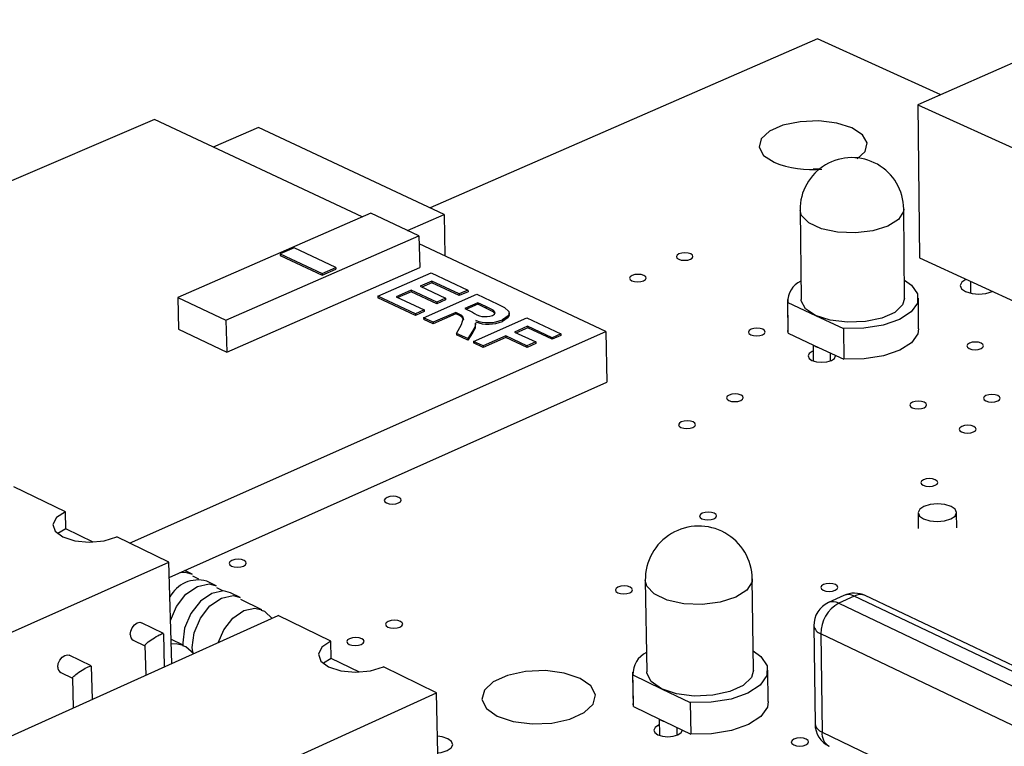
# Model space of a CAD drawing. Extents: x 0 to 211, y 0 to 143.
# Tile 5 of 12: x 110 to 133, y 127 to 143. Entities that reach past the tile are written whole.
import ezdxf

# ---------------------------------------------------------------- set-up
doc = ezdxf.new("R2010")
doc.units = 0
doc.layers.get('0').update_dxf_attribs({"linetype": 'CONTINUOUS'})

msp = doc.modelspace()

# ---------------------------------------------------------------- linework, layer by layer
at = {"color": 7, "linetype": 'CONTINUOUS'}
for p, q in [((135.211, 143.389), (130.808, 141.448)), ((128.517, 142.955), (119.678, 139.097)), ((131.332, 141.679), (128.517, 142.955)), ((130.808, 141.448), (133.547, 140.205)), ((130.808, 141.448), (130.841, 137.955)), ((113.388, 141.112), (95.697, 133.531)), ((118.125, 138.889), (113.388, 141.112)), ((115.762, 140.928), (114.728, 140.483)), ((119.995, 138.949), (115.762, 140.928)), ((118.321, 138.974), (113.916, 137.055)), ((119.421, 138.459), (118.321, 138.974)), ((119.156, 138.583), (119.995, 138.949)), ((119.995, 138.949), (120.015, 138.002)), ((128.117, 139.046), (128.143, 137.008)), ((130.502, 137.032), (130.482, 139.07)), ((115.016, 136.532), (119.421, 138.459)), ((119.421, 138.459), (119.438, 137.738)), ((116.571, 138.186), (116.256, 138.049)), ((117.524, 137.737), (116.571, 138.186)), ((123.687, 136.279), (119.425, 138.279)), ((116.256, 138.049), (117.209, 137.599)), ((116.256, 138.049), (116.257, 138.013)), ((116.257, 138.013), (117.21, 137.563)), ((115.036, 135.807), (119.438, 137.738)), ((117.209, 137.599), (117.524, 137.737)), ((117.524, 137.737), (117.525, 137.701)), ((130.841, 137.955), (133.57, 136.699)), ((117.209, 137.599), (117.21, 137.563)), ((117.21, 137.563), (117.525, 137.701)), ((118.48, 137.084), (119.696, 137.618)), ((119.696, 137.618), (120.54, 137.221)), ((119.712, 137.426), (119.447, 137.31)), ((119.447, 137.31), (120.029, 137.036)), ((119.713, 137.39), (119.487, 137.291)), ((120.338, 137.132), (119.712, 137.426)), ((119.712, 137.426), (119.713, 137.39)), ((120.339, 137.096), (119.713, 137.39)), ((132.015, 137.151), (132.013, 137.415)), ((118.48, 137.084), (118.481, 137.048)), ((119.339, 136.679), (118.48, 137.084)), ((119.245, 137.221), (118.901, 137.07)), ((118.901, 137.07), (119.542, 136.768)), ((119.245, 137.185), (118.941, 137.051)), ((119.827, 136.947), (119.245, 137.221)), ((119.245, 137.221), (119.245, 137.185)), ((119.827, 136.911), (119.245, 137.185)), ((119.528, 136.589), (120.744, 137.125)), ((120.54, 137.221), (120.338, 137.132)), ((120.338, 137.132), (120.339, 137.096)), ((120.541, 137.185), (120.339, 137.096)), ((120.54, 137.221), (120.541, 137.185)), ((120.744, 137.125), (121.222, 136.9)), ((113.916, 137.055), (115.016, 136.532)), ((113.916, 137.055), (113.937, 136.332)), ((119.339, 136.643), (118.481, 137.048)), ((120.029, 137.036), (119.827, 136.947)), ((120.03, 137), (119.827, 136.911)), ((119.827, 136.947), (119.827, 136.911)), ((120.029, 137.036), (120.03, 137)), ((120.761, 136.933), (120.465, 136.802)), ((120.761, 136.897), (120.505, 136.784)), ((120.947, 136.845), (120.761, 136.933)), ((120.761, 136.933), (120.761, 136.897)), ((120.947, 136.809), (120.761, 136.897)), ((120.947, 136.845), (120.947, 136.809)), ((127.829, 137.004), (127.838, 136.303)), ((127.846, 136.236), (127.837, 136.937)), ((127.837, 136.937), (128.473, 136.642)), ((130.823, 136.334), (130.817, 137.035)), ((119.542, 136.768), (119.339, 136.679)), ((119.542, 136.732), (119.339, 136.643)), ((119.339, 136.679), (119.339, 136.643)), ((119.542, 136.768), (119.542, 136.732)), ((120.262, 136.713), (119.747, 136.486)), ((120.263, 136.677), (119.748, 136.45)), ((120.311, 136.69), (120.262, 136.713)), ((120.262, 136.713), (120.263, 136.677)), ((120.312, 136.654), (120.263, 136.677)), ((120.311, 136.69), (120.312, 136.654)), ((120.465, 136.802), (120.641, 136.719)), ((121.117, 136.762), (121.118, 136.726)), ((121.143, 136.695), (121.118, 136.726)), ((121.482, 136.662), (121.481, 136.698)), ((128.473, 136.642), (129.111, 136.345)), ((115.016, 136.532), (115.036, 135.807)), ((119.747, 136.486), (119.528, 136.589)), ((119.528, 136.589), (119.529, 136.553)), ((119.748, 136.45), (119.529, 136.553)), ((119.747, 136.486), (119.748, 136.45)), ((120.279, 136.234), (120.394, 136.433)), ((120.667, 136.051), (121.884, 136.589)), ((120.722, 136.432), (120.722, 136.468)), ((121.328, 136.544), (121.328, 136.508)), ((121.901, 136.396), (121.605, 136.265)), ((121.884, 136.589), (122.661, 136.224)), ((122.458, 136.134), (121.901, 136.396)), ((121.901, 136.396), (121.902, 136.36)), ((112.814, 131.449), (123.687, 136.279)), ((113.937, 136.332), (115.036, 135.807)), ((120.536, 136.113), (120.279, 136.234)), ((120.279, 136.234), (120.28, 136.198)), ((120.536, 136.077), (120.28, 136.198)), ((120.639, 136.285), (120.536, 136.113)), ((120.639, 136.249), (120.536, 136.077)), ((120.639, 136.285), (120.639, 136.249)), ((121.402, 136.176), (120.887, 135.948)), ((121.886, 135.948), (121.402, 136.176)), ((121.402, 136.176), (121.403, 136.139)), ((121.605, 136.265), (122.089, 136.037)), ((121.902, 136.36), (121.645, 136.247)), ((122.459, 136.098), (121.902, 136.36)), ((122.661, 136.224), (122.458, 136.134)), ((122.661, 136.188), (122.459, 136.098)), ((122.661, 136.224), (122.661, 136.188)), ((123.687, 136.279), (123.707, 135.124)), ((127.846, 136.236), (127.838, 136.303)), ((127.846, 136.236), (128.428, 135.965)), ((129.111, 136.345), (129.119, 135.643)), ((120.536, 136.113), (120.536, 136.077)), ((120.887, 135.948), (120.667, 136.051)), ((120.667, 136.051), (120.668, 136.015)), ((120.888, 135.911), (120.668, 136.015)), ((120.887, 135.948), (120.888, 135.911)), ((121.403, 136.139), (120.888, 135.911)), ((121.887, 135.911), (121.403, 136.139)), ((122.089, 136.037), (121.886, 135.948)), ((121.886, 135.948), (121.887, 135.911)), ((122.089, 136.001), (121.887, 135.911)), ((122.089, 136.037), (122.089, 136.001)), ((122.458, 136.134), (122.459, 136.098)), ((128.416, 135.971), (128.42, 135.604)), ((128.428, 135.965), (128.535, 135.915)), ((128.535, 135.915), (129.119, 135.643)), ((128.813, 135.608), (128.811, 135.787)), ((113.721, 130.668), (123.707, 135.124)), ((111.352, 132.162), (110.18, 132.733)), ((111.364, 131.775), (111.352, 132.162)), ((130.811, 132.14), (130.814, 131.786)), ((131.692, 131.794), (131.689, 132.148)), ((111.364, 131.775), (111.184, 131.665)), ((111.986, 131.471), (111.364, 131.775)), ((113.711, 131.012), (112.529, 131.589)), ((107.161, 128.094), (113.711, 131.012)), ((113.778, 128.701), (113.711, 131.012)), ((114.249, 130.743), (114.077, 130.826)), ((114.398, 130.625), (114.259, 130.693)), ((114.796, 130.476), (114.577, 130.583)), ((124.586, 130.597), (124.621, 128.512)), ((127.057, 128.547), (127.028, 130.632)), ((114.945, 130.358), (114.805, 130.426)), ((115.343, 130.209), (115.124, 130.316)), ((115.834, 129.925), (115.353, 130.159)), ((129.12, 130.255), (128.766, 130.093)), ((129.353, 130.241), (128.999, 130.078)), ((141.778, 124.336), (129.353, 130.241)), ((142.028, 124.35), (129.605, 130.252)), ((128.999, 130.078), (141.424, 124.166)), ((109.658, 126.848), (116.21, 129.794)), ((117.408, 129.21), (116.21, 129.794)), ((113.593, 129.386), (113.092, 129.632)), ((128.431, 129.564), (128.459, 127.323)), ((112.899, 129.238), (113.165, 129.107)), ((113.618, 128.629), (113.596, 129.381)), ((114.042, 129.118), (113.762, 129.255)), ((117.418, 128.82), (117.408, 129.21)), ((141.009, 123.453), (128.592, 129.381)), ((128.592, 129.381), (128.619, 127.139)), ((113.165, 129.111), (113.185, 128.434)), ((114.03, 129.171), (114.033, 129.123)), ((111.941, 128.646), (111.441, 128.892)), ((117.418, 128.82), (117.24, 128.709)), ((118.065, 128.504), (117.418, 128.82)), ((111.968, 127.887), (111.945, 128.64)), ((119.82, 128.035), (118.611, 128.624)), ((127.392, 127.835), (127.382, 128.551)), ((111.247, 128.498), (111.513, 128.367)), ((111.512, 128.37), (111.534, 127.692)), ((124.296, 128.506), (124.309, 127.79)), ((124.304, 128.441), (124.956, 128.126)), ((124.316, 127.725), (124.304, 128.441)), ((124.956, 128.126), (125.611, 127.81)), ((113.264, 125.05), (119.82, 128.035)), ((119.873, 125.64), (119.82, 128.035)), ((124.316, 127.725), (124.309, 127.79)), ((124.316, 127.725), (124.913, 127.435)), ((125.611, 127.81), (125.622, 127.092)), ((124.901, 127.441), (124.907, 127.062)), ((124.913, 127.435), (125.023, 127.382)), ((125.023, 127.382), (125.622, 127.092)), ((125.313, 127.068), (125.31, 127.243))]:
    msp.add_line(p, q, dxfattribs=at)
at = {"color": 8, "linetype": 'CONTINUOUS'}
msp.add_line((128.619, 127.139), (131.07, 125.959), dxfattribs=at)
at = {"color": 7, "linetype": 'CONTINUOUS'}
for points in [[(129.418, 140.213), (129.601, 140.385), (129.646, 140.577), (129.542, 140.762), (129.302, 140.92), (128.956, 141.03), (128.545, 141.079), (128.118, 141.063), (127.726, 140.982), (127.417, 140.846), (127.228, 140.672), (127.182, 140.48), (127.284, 140.294), (127.523, 140.136)], [(128.576, 139.976), (128.558, 139.977), (128.419, 139.979)], [(125.348, 137.925), (125.408, 137.906), (125.48, 137.9), (125.553, 137.906), (125.615, 137.925), (125.658, 137.953), (125.674, 137.986), (125.662, 138.018), (125.622, 138.046), (125.561, 138.065), (125.489, 138.071), (125.417, 138.065), (125.354, 138.046), (125.312, 138.018), (125.295, 137.986), (125.308, 137.953), (125.348, 137.925)], [(124.28, 137.433), (124.34, 137.414), (124.412, 137.407), (124.485, 137.414), (124.548, 137.433), (124.591, 137.461), (124.607, 137.494), (124.595, 137.527), (124.555, 137.555), (124.494, 137.573), (124.422, 137.58), (124.349, 137.573), (124.287, 137.555), (124.244, 137.527), (124.228, 137.494), (124.24, 137.461), (124.28, 137.433)], [(130.498, 137.449), (130.661, 137.332), (130.8, 137.133), (130.798, 136.923), (130.654, 136.723), (130.384, 136.55), (130.012, 136.422), (129.573, 136.352), (129.111, 136.345)], [(131.902, 137.466), (131.807, 137.403), (131.772, 137.328), (131.803, 137.253), (131.894, 137.19)], [(121.117, 136.762), (121.023, 136.809), (120.947, 136.845)], [(121.222, 136.9), (121.37, 136.824), (121.473, 136.733), (121.48, 136.682), (121.454, 136.631), (121.328, 136.544)], [(128.473, 136.642), (128.244, 136.795), (128.146, 136.975), (128.143, 137.008)], [(130.502, 137.032), (130.457, 136.883), (130.278, 136.713), (129.983, 136.581), (129.609, 136.502), (129.199, 136.486), (128.805, 136.534), (128.473, 136.642)], [(120.394, 136.433), (120.441, 136.588), (120.396, 136.644), (120.311, 136.69)], [(120.439, 136.542), (120.442, 136.552), (120.397, 136.608), (120.312, 136.654)], [(121.118, 136.726), (121.024, 136.773), (120.947, 136.809)], [(121.098, 136.642), (121.146, 136.672), (121.161, 136.709), (121.117, 136.762)], [(121.478, 136.662), (121.48, 136.646), (121.455, 136.595), (121.328, 136.508)], [(120.705, 136.468), (120.703, 136.392), (120.639, 136.285)], [(120.706, 136.432), (120.704, 136.356), (120.639, 136.249)], [(126.992, 136.204), (127.053, 136.185), (127.125, 136.178), (127.199, 136.185), (127.261, 136.204), (127.304, 136.232), (127.32, 136.265), (127.307, 136.298), (127.267, 136.327), (127.206, 136.346), (127.134, 136.352), (127.06, 136.346), (126.998, 136.327), (126.955, 136.298), (126.939, 136.265), (126.952, 136.232), (126.992, 136.204)], [(130.823, 136.334), (130.804, 136.223), (130.661, 136.021), (130.391, 135.848), (130.019, 135.72), (129.581, 135.65), (129.119, 135.643)], [(131.978, 135.887), (132.039, 135.868), (132.112, 135.862), (132.185, 135.868), (132.248, 135.887), (132.29, 135.916), (132.305, 135.949), (132.292, 135.982), (132.251, 136.011), (132.19, 136.03), (132.117, 136.036), (132.044, 136.03), (131.981, 136.011), (131.939, 135.982), (131.923, 135.949), (131.937, 135.916), (131.978, 135.887)], [(128.417, 135.828), (128.397, 135.82), (128.327, 135.773), (128.301, 135.718), (128.323, 135.663), (128.389, 135.617)], [(128.389, 135.617), (128.49, 135.585), (128.609, 135.575), (128.73, 135.585), (128.834, 135.617), (128.904, 135.663), (128.93, 135.718), (128.929, 135.732)], [(126.492, 134.703), (126.554, 134.683), (126.627, 134.677), (126.701, 134.683), (126.764, 134.703), (126.807, 134.731), (126.823, 134.765), (126.81, 134.798), (126.77, 134.827), (126.708, 134.846), (126.635, 134.853), (126.562, 134.846), (126.499, 134.827), (126.456, 134.798), (126.439, 134.765), (126.452, 134.731), (126.492, 134.703)], [(132.356, 134.691), (132.418, 134.672), (132.491, 134.666), (132.564, 134.672), (132.627, 134.691), (132.669, 134.72), (132.685, 134.754), (132.671, 134.787), (132.63, 134.816), (132.569, 134.835), (132.495, 134.842), (132.422, 134.835), (132.359, 134.816), (132.317, 134.787), (132.301, 134.754), (132.315, 134.72), (132.356, 134.691)], [(130.676, 134.538), (130.738, 134.518), (130.811, 134.512), (130.885, 134.518), (130.948, 134.538), (130.99, 134.566), (131.006, 134.6), (130.992, 134.634), (130.952, 134.662), (130.89, 134.681), (130.817, 134.688), (130.743, 134.681), (130.68, 134.662), (130.638, 134.634), (130.622, 134.6), (130.636, 134.566), (130.676, 134.538)], [(125.4, 134.087), (125.462, 134.068), (125.535, 134.061), (125.609, 134.068), (125.672, 134.087), (125.715, 134.116), (125.732, 134.15), (125.719, 134.183), (125.679, 134.212), (125.617, 134.231), (125.544, 134.238), (125.47, 134.231), (125.407, 134.212), (125.364, 134.183), (125.347, 134.15), (125.36, 134.116), (125.4, 134.087)], [(131.805, 133.985), (131.867, 133.966), (131.941, 133.959), (132.014, 133.966), (132.077, 133.985), (132.12, 134.013), (132.135, 134.047), (132.122, 134.081), (132.081, 134.11), (132.019, 134.129), (131.946, 134.136), (131.872, 134.129), (131.809, 134.11), (131.767, 134.081), (131.751, 134.047), (131.765, 134.013), (131.805, 133.985)], [(130.927, 132.768), (130.989, 132.749), (131.063, 132.742), (131.137, 132.749), (131.201, 132.768), (131.243, 132.797), (131.259, 132.831), (131.245, 132.865), (131.204, 132.894), (131.142, 132.914), (131.069, 132.921), (130.995, 132.914), (130.931, 132.894), (130.889, 132.865), (130.873, 132.831), (130.886, 132.797), (130.927, 132.768)], [(118.682, 132.365), (118.743, 132.345), (118.816, 132.338), (118.891, 132.345), (118.955, 132.365), (119, 132.394), (119.017, 132.428), (119.005, 132.462), (118.965, 132.491), (118.904, 132.511), (118.83, 132.518), (118.756, 132.511), (118.692, 132.491), (118.647, 132.462), (118.63, 132.428), (118.642, 132.394), (118.682, 132.365)], [(131.556, 132), (131.654, 132.066), (131.689, 132.144), (131.658, 132.222), (131.565, 132.288), (131.424, 132.332), (131.256, 132.347), (131.088, 132.332), (130.944, 132.288), (130.847, 132.222), (130.811, 132.144), (130.842, 132.066), (130.935, 132), (131.076, 131.956), (131.244, 131.94), (131.413, 131.956), (131.556, 132)], [(111.352, 132.162), (111.149, 132.031), (111.066, 131.876), (111.116, 131.72), (111.291, 131.589), (111.566, 131.5), (111.898, 131.469), (112.236, 131.5), (112.529, 131.589)], [(125.879, 132.005), (125.941, 131.985), (126.015, 131.978), (126.089, 131.985), (126.153, 132.005), (126.197, 132.034), (126.213, 132.068), (126.2, 132.103), (126.16, 132.132), (126.098, 132.151), (126.024, 132.158), (125.95, 132.151), (125.886, 132.132), (125.842, 132.103), (125.826, 132.068), (125.839, 132.034), (125.879, 132.005)], [(115.143, 130.926), (115.204, 130.907), (115.278, 130.9), (115.353, 130.907), (115.418, 130.926), (115.463, 130.956), (115.481, 130.99), (115.469, 131.025), (115.429, 131.054), (115.368, 131.074), (115.294, 131.081), (115.219, 131.074), (115.154, 131.054), (115.109, 131.025), (115.092, 130.99), (115.103, 130.956), (115.143, 130.926)], [(113.964, 130.776), (114.083, 130.784), (114.249, 130.743)], [(113.75, 129.686), (113.887, 130.005), (114.104, 130.283), (114.366, 130.463), (114.63, 130.518), (114.796, 130.476)], [(115.124, 130.316), (114.959, 130.358), (114.694, 130.303), (114.433, 130.122), (114.215, 129.844), (114.074, 129.51), (114.03, 129.171)], [(123.956, 130.318), (124.018, 130.298), (124.092, 130.291), (124.167, 130.298), (124.232, 130.318), (124.276, 130.347), (124.293, 130.382), (124.28, 130.417), (124.239, 130.447), (124.177, 130.466), (124.103, 130.473), (124.028, 130.466), (123.963, 130.447), (123.92, 130.417), (123.903, 130.382), (123.915, 130.347), (123.956, 130.318)], [(128.646, 130.374), (128.709, 130.354), (128.783, 130.347), (128.858, 130.354), (128.922, 130.374), (128.965, 130.403), (128.981, 130.438), (128.968, 130.473), (128.927, 130.502), (128.864, 130.522), (128.79, 130.529), (128.715, 130.522), (128.651, 130.502), (128.608, 130.473), (128.592, 130.438), (128.605, 130.403), (128.646, 130.374)], [(114.265, 128.92), (114.249, 129.064), (114.293, 129.402), (114.434, 129.737), (114.652, 130.015), (114.913, 130.196), (115.178, 130.251), (115.343, 130.209)], [(116.072, 129.732), (115.902, 129.888), (115.828, 129.915)], [(118.711, 129.534), (118.773, 129.514), (118.847, 129.507), (118.923, 129.514), (118.988, 129.534), (119.032, 129.564), (119.05, 129.599), (119.038, 129.634), (118.997, 129.663), (118.936, 129.683), (118.861, 129.69), (118.786, 129.683), (118.721, 129.663), (118.676, 129.634), (118.659, 129.599), (118.671, 129.564), (118.711, 129.534)], [(112.834, 129.362), (112.844, 129.442), (112.877, 129.52), (112.928, 129.586), (112.99, 129.629), (113.052, 129.642), (113.092, 129.632)], [(113.168, 129.106), (113.167, 129.106), (113.165, 129.112), (113.169, 129.122), (113.179, 129.136), (113.196, 129.153), (113.218, 129.173), (113.245, 129.195), (113.277, 129.219), (113.311, 129.243), (113.348, 129.268), (113.385, 129.292), (113.423, 129.315), (113.459, 129.335), (113.493, 129.353), (113.523, 129.367), (113.549, 129.378), (113.57, 129.385), (113.585, 129.387), (113.593, 129.386)], [(117.408, 129.21), (117.205, 129.076), (117.125, 128.917), (117.179, 128.758), (117.36, 128.624), (117.64, 128.534), (117.976, 128.502), (118.317, 128.534), (118.611, 128.624)], [(117.829, 129.139), (117.891, 129.119), (117.965, 129.112), (118.041, 129.119), (118.106, 129.139), (118.151, 129.168), (118.168, 129.203), (118.156, 129.239), (118.116, 129.268), (118.054, 129.288), (117.98, 129.295), (117.904, 129.288), (117.839, 129.268), (117.794, 129.239), (117.777, 129.203), (117.789, 129.168), (117.829, 129.139)], [(114.28, 128.926), (114.104, 129.084), (114.036, 129.109)], [(127.051, 128.991), (127.225, 128.863), (127.366, 128.651), (127.361, 128.427), (127.21, 128.212), (126.929, 128.028), (126.542, 127.892), (126.089, 127.817), (125.611, 127.81)], [(111.181, 128.622), (111.191, 128.702), (111.224, 128.781), (111.276, 128.847), (111.338, 128.889), (111.401, 128.902), (111.441, 128.892)], [(111.516, 128.365), (111.515, 128.365), (111.512, 128.371), (111.516, 128.381), (111.527, 128.395), (111.543, 128.412), (111.565, 128.432), (111.593, 128.454), (111.624, 128.478), (111.658, 128.502), (111.695, 128.527), (111.732, 128.551), (111.77, 128.574), (111.806, 128.594), (111.84, 128.612), (111.871, 128.626), (111.897, 128.637), (111.918, 128.644), (111.933, 128.647), (111.941, 128.646)], [(121.208, 127.501), (121.57, 127.379), (122.001, 127.324), (122.452, 127.343), (122.866, 127.433), (123.194, 127.583), (123.395, 127.776), (123.447, 127.987), (123.343, 128.191), (123.096, 128.364), (122.735, 128.485), (122.305, 128.54), (121.856, 128.522), (121.444, 128.432), (121.116, 128.283), (120.913, 128.091), (120.859, 127.88), (120.962, 127.676), (121.208, 127.501)], [(127.057, 128.547), (127.009, 128.383), (126.821, 128.203), (126.515, 128.062), (126.127, 127.977), (125.704, 127.96), (125.297, 128.012), (124.956, 128.126)], [(124.956, 128.126), (124.722, 128.289), (124.623, 128.481), (124.621, 128.512)], [(127.392, 127.835), (127.371, 127.71), (127.22, 127.495), (126.939, 127.311), (126.553, 127.174), (126.099, 127.099), (125.622, 127.092)], [(124.903, 127.301), (124.884, 127.293), (124.811, 127.243), (124.784, 127.185), (124.805, 127.126), (124.873, 127.076)], [(124.873, 127.076), (124.976, 127.043), (125.1, 127.031), (125.225, 127.043), (125.332, 127.076), (125.405, 127.126), (125.433, 127.184)], [(119.851, 126.662), (119.928, 126.673), (120.063, 126.715), (120.156, 126.777), (120.192, 126.851), (120.166, 126.924), (120.082, 126.987), (119.953, 127.028), (119.842, 127.042)], [(127.972, 126.847), (128.036, 126.827), (128.111, 126.819), (128.187, 126.827), (128.252, 126.847), (128.296, 126.877), (128.312, 126.913), (128.299, 126.949), (128.257, 126.979), (128.194, 126.999), (128.119, 127.006), (128.043, 126.999), (127.978, 126.979), (127.934, 126.949), (127.917, 126.913), (127.931, 126.877), (127.972, 126.847)]]:
    msp.add_lwpolyline(points, dxfattribs=at)
at = {"color": 8, "linetype": 'CONTINUOUS'}
for points in [[(130.482, 139.07), (130.475, 139.013), (130.363, 138.834), (130.122, 138.682), (129.781, 138.575), (129.382, 138.527), (128.973, 138.543), (128.604, 138.622), (128.318, 138.753), (128.152, 138.922), (128.117, 139.046)], [(127.028, 130.632), (127.021, 130.566), (126.902, 130.375), (126.651, 130.213), (126.298, 130.099), (125.885, 130.048), (125.462, 130.065), (125.082, 130.149), (124.789, 130.289), (124.62, 130.469), (124.586, 130.597)], [(114.836, 129.177), (114.965, 129.472), (115.173, 129.739), (115.423, 129.912), (115.676, 129.965), (115.834, 129.925)], [(113.765, 129.15), (113.88, 129.159), (114.041, 129.118)]]:
    msp.add_lwpolyline(points, dxfattribs=at)
at = {"color": 7, "linetype": 'CONTINUOUS'}
for centre, radius, start, end in [((129.3, 139.061), 1.182, 0.4457, 180.7258), ((128.382, 142.287), 2.316, 248.2143, 275.7271), ((128.345, 136.96), 0.509, 114.0066, 182.5704), ((132.198, 137.914), 0.785, 247.2242, 292.9294), ((120.939, 137.094), 0.479, 231.4731, 289.35), ((121.001, 137.33), 0.851, 249.8304, 292.574), ((121.002, 137.294), 0.851, 249.8277, 292.577), ((128.556, 136.101), 0.187, 226.5972, 263.4485), ((125.807, 130.617), 1.221, 0.7218, 180.9244), ((114.384, 129.876), 0.733, 74.7593, 152.5234), ((129.005, 129.571), 0.574, 114.6527, 180.728), ((129.359, 129.734), 0.573, 64.5829, 114.6362), ((129.388, 129.384), 0.796, 119.2272, 180.224), ((112.963, 129.351), 0.13, 175.2098, 240.491), ((124.851, 128.462), 0.548, 115.7087, 182.187), ((111.311, 128.612), 0.131, 175.3941, 240.4505), ((125.045, 127.568), 0.188, 225.1982, 263.1422), ((129.032, 127.33), 0.573, 180.7155, 244.2712)]:
    msp.add_arc(centre, radius, start, end, dxfattribs=at)
at = {"color": 8, "linetype": 'CONTINUOUS'}
for centre, radius, start, end in [((128.868, 129.846), 0.267, 60.5677, 112.4676), ((129.222, 130.008), 0.268, 60.6073, 112.4756), ((129.49, 129.986), 0.289, 66.6813, 118.2437), ((128.661, 129.604), 0.233, 189.7223, 252.6753), ((128.69, 127.362), 0.234, 189.5459, 252.3852), ((128.956, 127.105), 0.339, 174.3409, 239.2914)]:
    msp.add_arc(centre, radius, start, end, dxfattribs=at)

doc.saveas('drawing.dxf')
